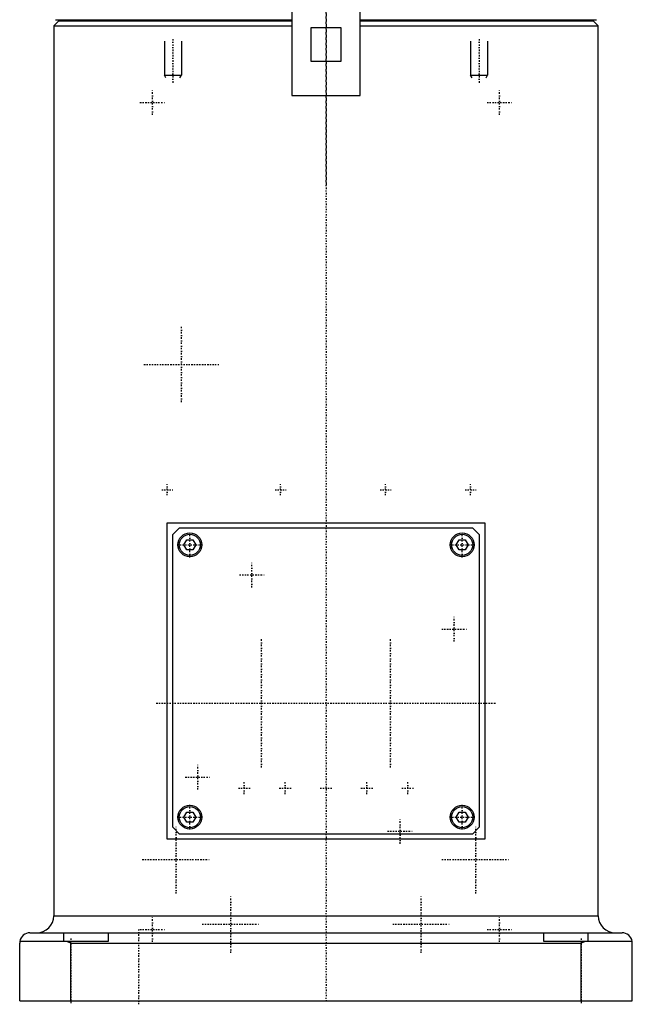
# Model space of a CAD drawing. Extents: x -90 to 90, y -1 to 818.
# Tile 1 of 5: x -90 to 90, y -1 to 288. Entities that reach past the tile are written whole.
import ezdxf

# ---------------------------------------------------------------- set-up
doc = ezdxf.new("R2010")
doc.units = 0
doc.linetypes.add('CENTER', pattern=[1.5, 0.45, -0.5, 0.05, -0.5])
for name, color, linetype in [('AM_0', 7, 'CONTINUOUS'), ('AM_10', 7, 'CONTINUOUS'), ('AM_7', 7, 'CENTER')]:
    doc.layers.add(name, color=color, linetype=linetype)

msp = doc.modelspace()

# ---------------------------------------------------------------- linework, layer by layer
at = {"layer": 'AM_0', "color": 7, "linetype": 'CONTINUOUS'}
for p, q in [((-10, 296), (-10, 266)), ((10, 266), (10, 296)), ((-78.5, 288), (-80, 286.5)), ((-80, 286.5), (-80, 25)), ((-80, 286.5), (-10.01, 286.5)), ((-79.5, 288.3), (-10.01, 288.3)), ((-78.5, 288), (-10.01, 288)), ((-75, 288.3), (-75, 288)), ((10.01, 288.3), (79.5, 288.3)), ((10.01, 288), (78.5, 288)), ((10.01, 286.5), (80, 286.5)), ((75, 288), (75, 288.3)), ((80, 286.5), (78.5, 288)), ((80, 25), (80, 286.5)), ((-4.36, 276), (-4.36, 286)), ((-4.36, 286), (4.36, 286)), ((4.36, 286), (4.36, 276)), ((4.36, 276), (-4.36, 276)), ((-10, 266), (10, 266)), ((-46.64, 47.5), (-46.64, 140.5)), ((-46.64, 140.5), (46.64, 140.5)), ((-45, 137), (-43, 139)), ((-43, 139), (43, 139)), ((43, 139), (45, 137)), ((46.64, 140.5), (46.64, 47.5)), ((-45, 51), (-45, 137)), ((45, 137), (45, 51)), ((-41.73, 134), (-40.87, 135.5)), ((-40.87, 132.5), (-41.73, 134)), ((-40.87, 135.5), (-39.13, 135.5)), ((-39.13, 135.5), (-38.27, 134)), ((-38.27, 134), (-39.13, 132.5)), ((38.27, 134), (39.13, 135.5)), ((39.13, 132.5), (38.27, 134)), ((39.13, 135.5), (40.87, 135.5)), ((40.87, 135.5), (41.73, 134)), ((41.73, 134), (40.87, 132.5)), ((-39.13, 132.5), (-40.87, 132.5)), ((40.87, 132.5), (39.13, 132.5)), ((-41.73, 54), (-40.87, 55.5)), ((-40.87, 55.5), (-39.13, 55.5)), ((-39.13, 55.5), (-38.27, 54)), ((38.27, 54), (39.13, 55.5)), ((39.13, 55.5), (40.87, 55.5)), ((40.87, 55.5), (41.73, 54)), ((-40.87, 52.5), (-41.73, 54)), ((-39.13, 52.5), (-40.87, 52.5)), ((-38.27, 54), (-39.13, 52.5)), ((39.13, 52.5), (38.27, 54)), ((40.87, 52.5), (39.13, 52.5)), ((41.73, 54), (40.87, 52.5)), ((-43, 49), (-45, 51)), ((45, 51), (43, 49)), ((46.64, 47.5), (-46.64, 47.5)), ((43, 49), (-43, 49)), ((-80, 25), (80, 25)), ((-64, 17.5), (-89.96, 17.5)), ((-87, 20), (87, 20)), ((-77, 17.5), (-77, 20)), ((-75, 17), (-76.12, 17.5)), ((-64, 20), (-64, 17.5)), ((64, 17.5), (64, 20)), ((89.96, 17.5), (64, 17.5)), ((76.12, 17.5), (75, 17)), ((77, 17.5), (77, 20)), ((-90, 0), (-90, 17)), ((-75, 0), (-75, 17)), ((-75, 17), (75, 17)), ((75, 0), (75, 17)), ((90, 0), (90, 17)), ((-90, 0), (90, 0))]:
    msp.add_line(p, q, dxfattribs=at)
for points in [[(-89.96, 17.5, 0), (-89.97, 17.42, 0), (-89.99, 17.25, 0), (-90, 17.08, 0), (-90, 17, 0)], [(90, 17, 0), (90, 17.08, 0), (89.99, 17.25, 0), (89.97, 17.42, 0), (89.96, 17.5, 0)]]:
    msp.add_polyline3d(points, dxfattribs=at)
for centre, radius in [((-40, 134), 3.5), ((-40, 134), 3.1), ((40, 134), 3.5), ((40, 134), 3.1), ((-40, 54), 3.5), ((-40, 54), 3.1), ((40, 54), 3.5), ((40, 54), 3.1)]:
    msp.add_circle(centre, radius, dxfattribs=at)
for centre, radius, start, end in [((-85, 25), 5, 270, 0), ((85, 25), 5, 180, 270), ((-87, 17), 3, 90, 170.4059), ((87, 17), 3, 9.5941, 90)]:
    msp.add_arc(centre, radius, start, end, dxfattribs=at)
at = {"layer": 'AM_10', "color": 7, "linetype": 'CONTINUOUS'}
for p, q in [((-47.5, 282), (-47.5, 272)), ((-42.5, 282), (-42.5, 272)), ((42.5, 282), (42.5, 272)), ((47.5, 282), (47.5, 272)), ((-47.07, 271.25), (-47.5, 272)), ((-47.5, 272), (-42.5, 272)), ((-42.93, 271.25), (-42.5, 272)), ((42.93, 271.25), (42.5, 272)), ((42.5, 272), (47.5, 272)), ((47.07, 271.25), (47.5, 272))]:
    msp.add_line(p, q, dxfattribs=at)
at = {"layer": 'AM_7', "color": 4, "linetype": 'CENTER'}
for p, q in [((0, 818.3), (0, 239.7)), ((0, 336.6), (0, -0.65)), ((-45, 282.6), (-45, 269.4)), ((45, 282.6), (45, 269.4)), ((-51, 260.32), (-51, 267.68)), ((51, 260.32), (51, 267.68)), ((-54.67, 264), (-47.33, 264)), ((47.33, 264), (54.67, 264)), ((-42.5, 175.97), (-42.5, 198.03)), ((-53.52, 187), (-31.48, 187)), ((-46.65, 148.57), (-46.65, 151.83)), ((-13.35, 148.57), (-13.35, 151.83)), ((17.5, 148.57), (17.5, 151.83)), ((42.5, 148.57), (42.5, 151.83)), ((-48.28, 150.2), (-45.02, 150.2)), ((-14.98, 150.2), (-11.72, 150.2)), ((15.87, 150.2), (19.13, 150.2)), ((40.87, 150.2), (44.13, 150.2)), ((-40, 130.32), (-40, 137.68)), ((40, 130.32), (40, 137.68)), ((-43.67, 134), (-36.33, 134)), ((36.33, 134), (43.67, 134)), ((-21.75, 121.5), (-21.75, 128.85)), ((-25.43, 125.17), (-18.08, 125.17)), ((37.67, 105.58), (37.67, 112.92)), ((34, 109.25), (41.35, 109.25)), ((-19, 68.6), (-19, 106.4)), ((19, 68.6), (19, 106.4)), ((-49.88, 87.5), (49.88, 87.5)), ((-37.67, 62.08), (-37.67, 69.42)), ((-41.35, 65.75), (-34, 65.75)), ((-24, 60.77), (-24, 64.23)), ((-12, 60.77), (-12, 64.23)), ((12, 60.77), (12, 64.23)), ((24, 60.77), (24, 64.23)), ((-25.73, 62.5), (-22.27, 62.5)), ((-13.73, 62.5), (-10.27, 62.5)), ((-1.73, 62.5), (1.73, 62.5)), ((10.27, 62.5), (13.73, 62.5)), ((22.27, 62.5), (25.73, 62.5)), ((-40, 50.33), (-40, 57.67)), ((40, 50.33), (40, 57.67)), ((-43.67, 54), (-36.33, 54)), ((21.75, 46.15), (21.75, 53.5)), ((36.33, 54), (43.67, 54)), ((-44, 31.52), (-44, 51.48)), ((18.07, 49.83), (25.42, 49.83)), ((44, 31.52), (44, 51.48)), ((-53.98, 41.5), (-34.02, 41.5)), ((34.02, 41.5), (53.98, 41.5)), ((-28, 14.1), (-28, 30.9)), ((28, 14.1), (28, 30.9)), ((-51, 17.33), (-51, 24.67)), ((51, 17.33), (51, 24.67)), ((-55, -1), (-55, 21)), ((-54.67, 21), (-47.33, 21)), ((-36.4, 22.5), (-19.6, 22.5)), ((19.6, 22.5), (36.4, 22.5)), ((47.33, 21), (54.67, 21)), ((-75, 18.38), (-75, -0.88)), ((75, 18.38), (75, -0.88))]:
    msp.add_line(p, q, dxfattribs=at)

doc.saveas('drawing.dxf')
